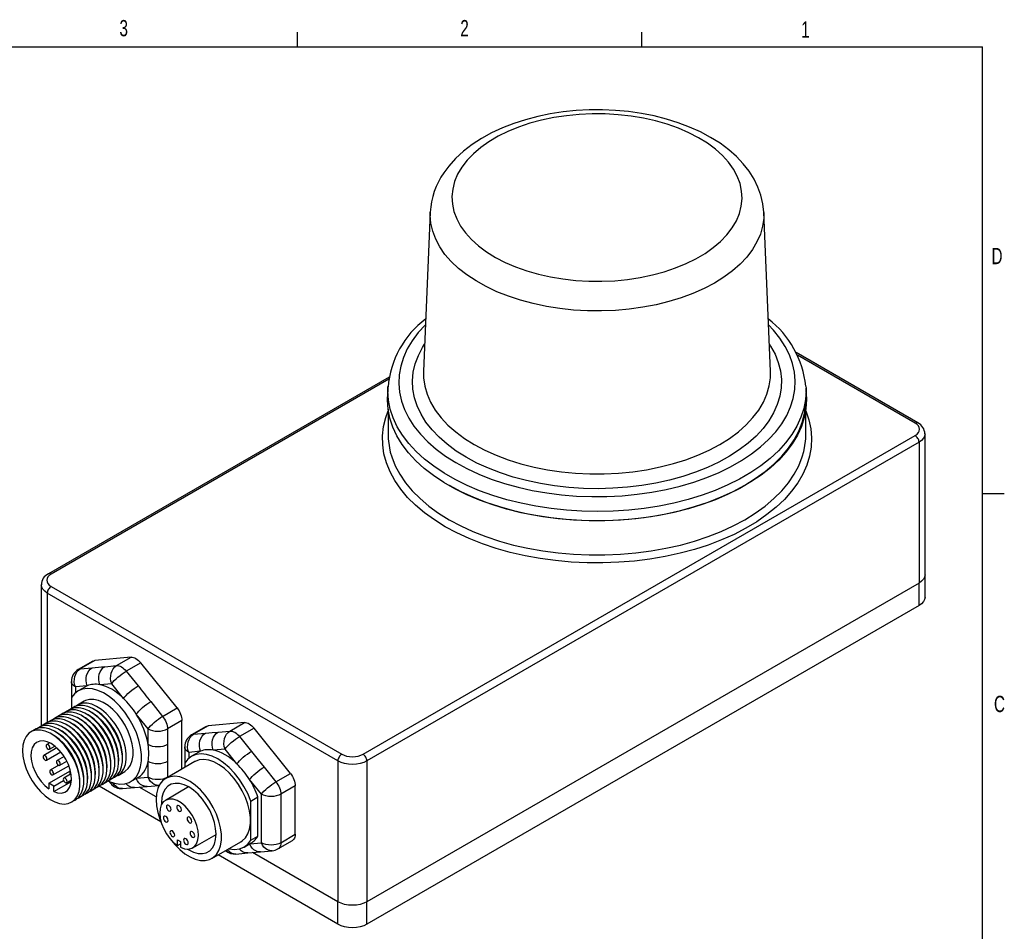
# Model space of a CAD drawing. Extents: x 13 to 419, y 4 to 274.
# Tile 4 of 4: x 275 to 419, y 141 to 274. Entities that reach past the tile are written whole.
import ezdxf

# ---------------------------------------------------------------- set-up
doc = ezdxf.new("R2010")
doc.units = 0
doc.layers.get('0').update_dxf_attribs({"linetype": 'CONTINUOUS'})

# ---------------------------------------------------------------- blocks, each defined once
blk = doc.blocks.new('NOTE1')
at = {"color": 7, "width": 0.7}
blk.add_text('D', height=2.38, dxfattribs=at).set_placement((0, 1))
blk = doc.blocks.new('NOTE2')
at = {"color": 7, "width": 0.7}
blk.add_text('C', height=2.38, dxfattribs=at).set_placement((0, 1))
blk = doc.blocks.new('NOTE35')
at = {"color": 7, "width": 0.7}
blk.add_text('3', height=2.38, dxfattribs=at).set_placement((0, 1))
blk = doc.blocks.new('NOTE36')
at = {"color": 7, "width": 0.7}
blk.add_text('2', height=2.38, dxfattribs=at).set_placement((0, 1))
blk = doc.blocks.new('NOTE37')
at = {"color": 7, "width": 0.7}
blk.add_text('1', height=2.38, dxfattribs=at).set_placement((0, 1))

msp = doc.modelspace()

# ---------------------------------------------------------------- linework, layer by layer
at = {"color": 7, "linetype": 'CONTINUOUS'}
for p, q in [((315.938, 270.309), (315.938, 272.463)), ((366.215, 270.309), (366.215, 272.463)), ((15.907, 270.309), (415.957, 270.309)), ((415.957, 9.959), (415.957, 270.309)), ((335.312, 246.149), (334.32, 222.954)), ((384.998, 222.954), (384.005, 246.149)), ((406.517, 215.402), (388.733, 225.668)), ((406.12, 215.362), (388.937, 225.282)), ((334.32, 222.954), (334.316, 222.833)), ((385.002, 222.839), (384.998, 222.954)), ((329.33, 222.086), (279.567, 193.358)), ((329.277, 221.787), (279.964, 193.319)), ((329.135, 220.525), (329.077, 219.185)), ((329.135, 220.525), (329.139, 220.609)), ((329.139, 220.609), (329.144, 220.711)), ((390.172, 220.737), (390.183, 220.525)), ((390.241, 219.185), (390.183, 220.525)), ((329.159, 217.389), (329.159, 213.707)), ((390.159, 213.707), (390.159, 217.389)), ((325.51, 167.026), (406.12, 213.561)), ((407.56, 193.232), (407.56, 213.814)), ((406.682, 212.589), (326.071, 166.054)), ((406.682, 212.589), (406.682, 192.007)), ((415.957, 205.112), (419.132, 205.112)), ((407.56, 189.965), (407.56, 193.232)), ((278.524, 191.77), (278.524, 171.189)), ((279.964, 191.518), (322.39, 167.026)), ((406.682, 192.007), (326.071, 145.472)), ((406.682, 192.007), (326.071, 145.472)), ((406.682, 188.741), (406.682, 192.007)), ((321.829, 166.054), (279.402, 190.546)), ((279.402, 190.546), (279.402, 171.658)), ((406.682, 188.741), (326.071, 142.206)), ((291.635, 181.186), (286.332, 180.712)), ((289.514, 179.962), (291.635, 181.186)), ((286.039, 180.622), (283.918, 179.397)), ((286.332, 180.712), (284.211, 179.487)), ((287.785, 179.807), (289.514, 179.962)), ((293.05, 180.37), (290.928, 179.145)), ((298.353, 173.773), (293.05, 180.37)), ((284.211, 179.487), (285.939, 179.642)), ((290.928, 179.145), (292.657, 176.995)), ((282.918, 177.665), (282.918, 173.671)), ((285.232, 177.003), (283.504, 176.849)), ((283.504, 176.849), (283.504, 175.961)), ((284.982, 176.877), (283.929, 176.268)), ((288.807, 177.323), (287.078, 177.168)), ((290.535, 175.173), (288.807, 177.323)), ((282.945, 175.281), (282.945, 173.682)), ((284.791, 174.774), (283.801, 174.203)), ((294.503, 174.698), (296.231, 172.548)), ((284.784, 172.44), (284.501, 172.603)), ((285.35, 172.766), (285.067, 172.93)), ((285.915, 173.093), (285.633, 173.256)), ((286.481, 173.419), (286.198, 173.583)), ((294.11, 170.726), (292.382, 172.876)), ((296.231, 172.548), (298.353, 173.773)), ((278.524, 171.189), (278.524, 171.142)), ((278.525, 171.143), (278.524, 171.189)), ((278.525, 171.143), (278.524, 171.189)), ((282.521, 171.133), (282.239, 171.297)), ((283.087, 171.46), (282.804, 171.623)), ((283.653, 171.787), (283.37, 171.95)), ((284.218, 172.113), (283.936, 172.276)), ((299.06, 171.95), (296.939, 170.726)), ((299.06, 164.879), (299.06, 171.95)), ((302.878, 171.16), (300.757, 169.936)), ((308.182, 171.634), (302.878, 171.16)), ((306.06, 170.41), (308.182, 171.634)), ((280.259, 169.827), (279.976, 169.99)), ((280.824, 170.154), (280.541, 170.317)), ((281.39, 170.48), (281.107, 170.644)), ((281.956, 170.807), (281.673, 170.97)), ((294.11, 168.421), (294.11, 170.726)), ((296.939, 170.726), (296.939, 168.421)), ((302.585, 171.07), (300.464, 169.845)), ((300.757, 169.936), (302.485, 170.09)), ((304.332, 170.255), (306.06, 170.41)), ((309.596, 170.818), (307.474, 169.593)), ((314.899, 164.221), (309.596, 170.818)), ((279.749, 168.691), (279.308, 168.436)), ((279.701, 167.754), (280.498, 168.214)), ((307.474, 169.593), (309.203, 167.443)), ((280.811, 167.94), (278.876, 166.823)), ((279.269, 166.141), (281.374, 167.356)), ((299.464, 168.113), (299.464, 165.094)), ((301.778, 167.451), (300.05, 167.297)), ((300.05, 167.297), (300.05, 166.409)), ((301.528, 167.325), (300.475, 166.716)), ((305.353, 167.771), (303.625, 167.616)), ((307.082, 165.621), (305.353, 167.771)), ((281.075, 165.407), (279.833, 164.69)), ((280.227, 164.008), (282.55, 165.35)), ((281.862, 166.697), (280.821, 166.096)), ((281.215, 165.414), (282.255, 166.015)), ((288.125, 165.02), (288.125, 165.347)), ((288.69, 165.347), (288.69, 165.673)), ((289.256, 165.673), (289.256, 166)), ((289.822, 166), (289.822, 166.326)), ((290.387, 166.326), (290.387, 166.653)), ((294.11, 163.654), (294.11, 165.959)), ((300.925, 165.937), (296.682, 163.488)), ((296.939, 165.959), (296.939, 163.654)), ((299.491, 165.729), (299.491, 165.109)), ((321.829, 166.054), (321.829, 145.472)), ((326.071, 166.054), (326.071, 145.472)), ((279.622, 162.781), (282.784, 164.606)), ((282.775, 164.108), (281.809, 163.55)), ((282.788, 164.589), (282.767, 164.577)), ((285.862, 163.714), (285.862, 164.041)), ((286.427, 164.041), (286.427, 164.367)), ((286.993, 164.367), (286.993, 164.694)), ((287.559, 164.694), (287.559, 165.02)), ((289.726, 163.94), (290.716, 164.512)), ((296.939, 163.654), (299.06, 164.879)), ((311.049, 165.146), (312.778, 162.996)), ((312.778, 162.996), (314.899, 164.221)), ((279.622, 162.781), (279.622, 161.964)), ((280.329, 162.373), (279.622, 162.781)), ((280.329, 162.373), (281.76, 163.199)), ((280.329, 161.556), (282.913, 163.048)), ((282.203, 162.868), (282.931, 163.288)), ((284.165, 162.734), (284.165, 163.061)), ((284.73, 163.061), (284.73, 163.387)), ((285.296, 163.387), (285.296, 163.714)), ((288.402, 163.067), (288.662, 162.743)), ((291.578, 163.018), (292.632, 163.626)), ((292.418, 163.503), (294.11, 163.654)), ((293.974, 162.324), (295.703, 162.478)), ((310.656, 161.174), (308.928, 163.324)), ((280.329, 161.556), (280.329, 162.373)), ((295.981, 157.127), (286.951, 162.34)), ((290.399, 162.004), (292.128, 162.159)), ((295.296, 160.789), (292.815, 162.221)), ((295.296, 160.789), (292.815, 162.221)), ((300.038, 162.25), (296.643, 160.29)), ((310.656, 154.102), (310.656, 161.174)), ((315.606, 162.398), (313.485, 161.174)), ((313.485, 161.174), (313.485, 154.102)), ((315.606, 155.327), (315.606, 162.398)), ((296.076, 159.94), (296.082, 159.69)), ((309.108, 160.177), (310.161, 160.785)), ((309.108, 154.454), (309.108, 160.177)), ((310.161, 155.062), (310.161, 160.785)), ((300.643, 153.361), (304.038, 155.321)), ((313.485, 154.102), (315.606, 155.327)), ((298.431, 154.508), (298.855, 154.263)), ((298.431, 153.691), (298.431, 154.508)), ((298.431, 153.691), (298.855, 153.936)), ((298.855, 154.263), (298.855, 153.446)), ((303.432, 151.796), (307.674, 154.245)), ((308.124, 153.466), (309.178, 154.074)), ((308.964, 153.951), (310.656, 154.102)), ((309.108, 154.454), (310.161, 155.062)), ((313.071, 153.186), (315.192, 154.411)), ((306.946, 152.452), (308.674, 152.607)), ((321.829, 145.472), (309.361, 152.669)), ((321.829, 145.472), (309.361, 152.669)), ((310.52, 152.772), (312.249, 152.926)), ((321.829, 142.206), (304.324, 152.311)), ((321.829, 142.206), (321.829, 145.472)), ((326.071, 142.206), (326.071, 145.472))]:
    msp.add_line(p, q, dxfattribs=at)
at = {"color": 7, "linetype": 'CONTINUOUS', "flags": 128}
for points in [[(384.004, 246.141), (384.005, 246.164), (383.874, 247.407), (383.594, 248.631), (383.168, 249.829), (382.597, 250.999), (381.882, 252.135), (381.025, 253.234), (380.026, 254.286), (378.892, 255.286), (377.63, 256.223), (376.25, 257.091), (374.764, 257.884), (373.183, 258.595), (371.521, 259.222), (369.788, 259.762), (367.995, 260.213), (366.154, 260.574), (364.275, 260.844), (362.369, 261.021), (360.448, 261.106), (358.523, 261.097), (356.604, 260.996), (354.703, 260.802), (352.831, 260.516), (350.999, 260.139), (349.217, 259.672), (347.495, 259.116), (345.844, 258.473), (344.273, 257.744), (342.794, 256.93), (341.417, 256.035), (340.153, 255.061), (339.016, 254.014), (338.016, 252.902), (337.289, 251.923)], [(339.921, 252.74), (339.312, 251.701), (338.866, 250.634), (338.588, 249.549), (338.48, 248.453), (338.542, 247.357), (338.774, 246.268), (339.174, 245.195), (339.739, 244.148), (340.464, 243.134), (341.345, 242.161), (342.372, 241.238), (343.539, 240.372), (344.835, 239.57), (346.251, 238.838), (347.775, 238.182), (349.394, 237.608), (351.096, 237.12), (352.867, 236.722), (354.693, 236.417), (356.559, 236.208), (358.449, 236.096), (360.35, 236.083), (362.245, 236.167), (364.119, 236.35), (365.957, 236.629), (367.744, 237.002), (369.467, 237.466), (371.11, 238.017), (372.661, 238.651), (374.108, 239.363), (375.438, 240.146), (376.641, 240.996), (377.707, 241.904), (378.628, 242.864), (379.397, 243.867), (380.006, 244.906), (380.452, 245.973), (380.73, 247.058), (380.838, 248.154), (380.776, 249.25), (380.544, 250.339), (380.144, 251.412), (379.579, 252.459), (378.853, 253.473), (377.973, 254.446), (376.946, 255.369), (375.779, 256.235), (374.483, 257.037), (373.067, 257.769), (371.543, 258.425), (369.924, 258.999), (368.222, 259.487), (366.451, 259.885), (364.625, 260.19), (362.759, 260.399), (360.869, 260.511), (358.968, 260.524), (357.073, 260.439), (355.199, 260.257), (353.361, 259.978), (351.574, 259.605), (349.851, 259.141), (348.208, 258.59), (346.657, 257.956), (345.21, 257.244), (343.88, 256.461), (342.677, 255.611), (341.611, 254.703), (340.69, 253.743), (339.921, 252.74)], [(382.353, 240.7), (381.534, 239.622), (380.562, 238.587), (379.443, 237.603), (378.185, 236.676), (376.797, 235.813), (375.289, 235.02), (373.672, 234.303), (371.956, 233.666), (370.154, 233.115), (368.278, 232.652), (366.342, 232.282), (364.359, 232.006), (362.343, 231.828), (360.308, 231.747), (358.268, 231.765), (356.239, 231.882), (354.233, 232.096), (352.265, 232.406), (350.349, 232.81), (348.499, 233.305), (346.727, 233.888), (345.045, 234.555), (343.466, 235.3), (342.001, 236.119), (340.659, 237.006), (339.451, 237.955), (338.385, 238.958), (337.467, 240.01), (336.706, 241.102), (336.105, 242.228), (335.67, 243.378), (335.402, 244.545), (335.305, 245.721), (335.313, 246.162)], [(384.006, 246.143), (383.997, 245.293), (383.838, 244.119), (383.509, 242.957), (383.013, 241.815), (382.353, 240.7)], [(334.609, 229.716), (334.604, 229.71), (333.568, 228.579), (332.685, 227.404), (331.96, 226.194), (331.397, 224.956), (331.001, 223.697), (330.773, 222.423), (330.714, 221.144), (330.825, 219.865), (331.106, 218.595), (331.553, 217.342), (332.166, 216.111), (332.94, 214.912), (333.871, 213.75), (334.954, 212.633), (336.181, 211.566), (337.546, 210.557), (339.041, 209.612), (340.657, 208.735), (342.384, 207.932), (344.213, 207.208), (346.132, 206.567), (348.131, 206.013), (350.197, 205.548), (352.319, 205.177), (354.484, 204.9), (356.68, 204.719), (358.892, 204.636), (361.11, 204.652), (363.319, 204.765), (365.506, 204.975), (367.659, 205.281), (369.765, 205.682), (371.812, 206.175), (373.787, 206.756), (375.68, 207.423), (377.478, 208.172), (379.172, 208.998), (380.752, 209.897), (382.207, 210.862), (383.531, 211.89), (384.714, 212.972), (385.75, 214.104), (386.633, 215.278), (386.633, 215.278)], [(386.633, 215.278), (387.358, 216.488), (387.921, 217.726), (388.317, 218.986), (388.545, 220.259), (388.604, 221.539), (388.493, 222.817), (388.212, 224.087), (387.765, 225.341), (387.152, 226.571), (386.378, 227.771), (385.447, 228.933), (384.708, 229.716)], [(384.757, 215.7), (383.901, 214.567), (382.892, 213.476), (381.736, 212.436), (380.441, 211.451), (379.014, 210.529), (377.465, 209.676), (375.803, 208.896), (374.039, 208.195), (372.184, 207.577), (370.25, 207.046), (368.249, 206.605), (366.194, 206.258), (364.098, 206.006), (361.973, 205.851), (359.834, 205.793), (357.693, 205.835), (355.566, 205.974), (353.464, 206.21), (351.401, 206.542), (349.39, 206.968), (347.444, 207.484), (345.576, 208.088), (343.796, 208.776), (342.117, 209.543), (340.549, 210.385), (339.101, 211.296), (337.784, 212.271), (336.605, 213.303), (335.571, 214.386), (334.69, 215.512), (333.967, 216.676), (333.406, 217.869), (333.011, 219.084), (332.785, 220.314), (332.728, 221.549), (332.842, 222.784), (333.125, 224.009), (333.577, 225.218), (334.193, 226.402), (334.488, 226.872)], [(384.83, 226.872), (385.009, 226.592), (385.652, 225.413), (386.13, 224.208), (386.441, 222.985), (386.583, 221.751), (386.554, 220.515), (386.355, 219.284), (385.988, 218.066), (385.454, 216.869), (384.757, 215.7)], [(383.278, 217.283), (383.957, 218.428), (384.47, 219.6), (384.813, 220.793), (384.985, 221.998), (385.002, 222.839)], [(334.316, 222.833), (334.335, 221.977), (334.509, 220.772), (334.856, 219.579), (335.372, 218.407), (336.053, 217.263), (336.896, 216.156), (337.895, 215.093), (339.042, 214.081), (340.33, 213.127), (341.749, 212.238), (343.292, 211.42), (344.946, 210.678), (346.7, 210.017), (348.544, 209.442), (350.463, 208.957), (352.445, 208.565), (354.476, 208.269), (356.542, 208.071), (358.63, 207.972), (360.725, 207.973), (362.813, 208.074), (364.879, 208.274), (366.909, 208.571), (368.89, 208.965), (370.808, 209.452), (372.649, 210.028), (374.402, 210.69), (376.055, 211.434), (377.595, 212.253), (379.013, 213.144), (380.298, 214.099), (381.443, 215.112), (382.438, 216.176), (383.278, 217.283)], [(390.183, 220.525), (390.192, 220.138), (390.113, 218.821), (389.864, 217.51), (389.445, 216.214), (388.86, 214.94), (388.112, 213.695), (387.204, 212.485), (386.143, 211.318), (384.933, 210.2), (383.582, 209.138), (382.098, 208.136), (380.487, 207.201), (378.761, 206.339), (376.927, 205.553), (374.997, 204.849), (372.981, 204.23), (370.891, 203.7), (368.738, 203.261), (366.534, 202.916), (364.291, 202.668), (362.023, 202.517), (359.742, 202.464), (357.46, 202.509), (355.19, 202.653), (352.945, 202.895), (350.738, 203.233), (348.581, 203.665), (346.485, 204.189), (344.464, 204.801), (342.527, 205.5), (340.686, 206.28), (338.952, 207.137), (337.333, 208.066), (335.838, 209.063), (334.478, 210.121), (333.258, 211.236), (332.185, 212.399), (331.266, 213.606), (330.506, 214.849), (329.909, 216.122), (329.479, 217.416), (329.217, 218.725), (329.126, 220.043), (329.135, 220.525)], [(388.165, 212.341), (387.256, 211.13), (386.193, 209.96), (384.981, 208.84), (383.627, 207.775), (382.14, 206.772), (380.527, 205.836), (378.797, 204.972), (376.96, 204.185), (375.026, 203.479), (373.006, 202.859), (370.912, 202.327), (368.755, 201.888), (366.547, 201.542), (364.3, 201.293), (362.028, 201.142), (359.742, 201.089), (357.455, 201.135), (355.181, 201.279), (352.933, 201.521), (350.721, 201.86), (348.56, 202.292), (346.461, 202.817), (344.435, 203.431), (342.495, 204.131), (340.651, 204.912), (338.913, 205.771), (337.291, 206.702), (335.794, 207.701), (334.43, 208.761), (333.208, 209.878), (332.134, 211.043), (331.213, 212.253), (330.452, 213.498), (329.854, 214.773), (329.422, 216.07), (329.16, 217.381), (329.068, 218.701), (329.077, 219.185)], [(338.092, 206.299), (339.764, 205.403), (341.547, 204.582), (343.432, 203.84), (345.407, 203.182), (347.462, 202.611), (349.585, 202.13), (351.765, 201.741), (353.989, 201.448), (356.244, 201.252), (358.519, 201.154), (360.799, 201.154), (363.074, 201.252), (365.329, 201.448), (367.553, 201.741), (369.732, 202.13), (371.856, 202.611), (373.911, 203.182), (375.886, 203.84), (377.77, 204.582), (379.554, 205.403), (381.226, 206.299), (382.777, 207.264), (384.199, 208.293), (385.484, 209.381), (386.624, 210.521), (387.614, 211.708), (388.447, 212.933), (389.12, 214.192), (389.627, 215.475), (389.967, 216.777), (390.138, 218.09), (390.159, 218.749)], [(390.241, 219.185), (390.25, 218.797), (390.17, 217.477), (389.92, 216.164), (389.501, 214.866), (388.915, 213.589), (388.165, 212.341)], [(337.508, 200.246), (335.933, 201.225), (334.487, 202.269), (333.179, 203.371), (332.015, 204.527), (331.003, 205.729), (330.146, 206.97), (329.451, 208.245), (328.921, 209.546), (328.559, 210.866), (328.367, 212.198), (328.346, 213.534), (328.495, 214.868), (328.815, 216.191), (329.159, 217.157)], [(390.159, 217.157), (390.599, 215.862), (390.876, 214.535), (390.983, 213.2), (390.919, 211.864), (390.684, 210.535), (390.28, 209.219), (389.708, 207.924), (388.972, 206.656), (388.077, 205.424), (387.026, 204.233), (385.825, 203.091), (384.482, 202.002), (383.003, 200.974), (381.396, 200.012), (379.671, 199.12), (377.837, 198.305), (375.903, 197.57), (373.88, 196.92), (371.78, 196.358), (369.614, 195.887), (367.393, 195.509), (365.13, 195.227), (362.837, 195.042), (360.527, 194.956), (358.212, 194.968), (355.905, 195.079), (353.619, 195.289), (351.365, 195.594), (349.157, 195.996), (347.006, 196.49), (344.924, 197.075), (342.923, 197.746), (341.013, 198.502), (339.205, 199.336), (337.508, 200.246)], [(406.517, 215.402), (406.432, 215.433), (406.335, 215.437), (406.23, 215.413), (406.12, 215.362)], [(406.12, 213.561), (406.395, 213.754), (406.599, 213.974), (406.724, 214.213), (406.766, 214.462), (406.724, 214.71), (406.599, 214.949), (406.395, 215.169), (406.12, 215.362)], [(329.159, 213.707), (329.18, 213.049), (329.351, 211.736), (329.484, 211.142)], [(389.852, 211.217), (389.967, 211.736), (390.138, 213.049), (390.159, 213.707)], [(406.682, 212.589), (406.671, 212.722), (406.639, 212.862), (406.587, 213.004), (406.517, 213.142), (406.432, 213.272), (406.335, 213.388), (406.23, 213.485), (406.12, 213.561)], [(407.56, 213.82), (407.56, 213.814), (407.503, 213.476), (407.332, 213.151), (407.055, 212.851), (406.682, 212.589)], [(329.484, 211.142), (329.691, 210.434), (330.198, 209.15), (330.871, 207.892), (331.704, 206.666), (332.693, 205.48), (333.834, 204.339), (335.119, 203.251), (336.541, 202.222), (338.092, 201.257)], [(338.092, 201.257), (339.764, 200.361), (341.547, 199.54), (343.432, 198.799), (345.407, 198.14), (347.462, 197.569), (349.585, 197.088), (351.765, 196.7), (353.989, 196.407), (356.244, 196.21), (358.519, 196.112), (360.799, 196.112), (363.074, 196.21), (365.329, 196.407), (367.553, 196.7), (369.732, 197.088), (371.856, 197.569), (373.911, 198.14), (375.886, 198.799), (377.77, 199.54), (379.554, 200.361), (381.226, 201.257), (382.777, 202.222), (384.199, 203.251), (385.484, 204.339), (386.624, 205.48), (387.614, 206.666), (388.447, 207.892), (389.12, 209.15), (389.627, 210.434), (389.852, 211.217)], [(279.964, 193.319), (279.689, 193.126), (279.485, 192.906), (279.36, 192.667), (279.317, 192.419), (279.36, 192.17), (279.485, 191.931), (279.689, 191.711), (279.964, 191.518)], [(279.964, 193.319), (279.854, 193.37), (279.749, 193.394), (279.652, 193.39), (279.567, 193.359), (279.567, 193.358)], [(407.56, 193.232), (407.503, 192.894), (407.332, 192.569), (407.055, 192.269), (406.682, 192.007)], [(407.56, 193.232), (407.503, 192.894), (407.332, 192.569), (407.055, 192.269), (406.682, 192.007)], [(279.402, 190.546), (279.029, 190.808), (278.752, 191.108), (278.581, 191.433), (278.524, 191.764)], [(279.964, 191.518), (279.854, 191.442), (279.749, 191.345), (279.652, 191.229), (279.567, 191.099), (279.497, 190.961), (279.445, 190.819), (279.413, 190.679), (279.402, 190.546)], [(407.56, 189.965), (407.503, 189.628), (407.332, 189.303), (407.055, 189.003), (406.682, 188.741)], [(291.635, 181.186), (291.801, 181.185), (291.976, 181.153), (292.158, 181.089), (292.342, 180.997), (292.527, 180.876), (292.708, 180.73), (292.884, 180.56), (293.05, 180.37)], [(286.039, 180.622), (286.178, 180.682), (286.332, 180.712)], [(287.078, 177.168), (286.968, 177.539), (286.915, 177.928), (286.924, 178.318), (286.993, 178.696), (287.119, 179.046), (287.298, 179.356), (287.523, 179.613), (287.785, 179.807)], [(288.807, 177.323), (288.696, 177.694), (288.644, 178.082), (288.652, 178.473), (288.721, 178.851), (288.847, 179.201), (289.027, 179.511), (289.252, 179.767), (289.514, 179.962)], [(289.514, 179.962), (289.68, 179.96), (289.855, 179.928), (290.036, 179.865), (290.221, 179.772), (290.406, 179.652), (290.587, 179.505), (290.762, 179.336), (290.928, 179.145)], [(283.504, 176.849), (283.393, 177.22), (283.341, 177.608), (283.349, 177.999), (283.418, 178.376), (283.544, 178.727), (283.723, 179.036), (283.948, 179.293), (284.211, 179.487)], [(283.918, 179.397), (284.057, 179.458), (284.211, 179.487)], [(285.232, 177.003), (285.121, 177.374), (285.069, 177.763), (285.078, 178.153), (285.146, 178.531), (285.273, 178.881), (285.452, 179.191), (285.677, 179.448), (285.939, 179.642)], [(288.807, 177.323), (288.972, 177.535), (289.185, 177.77), (289.438, 178.019), (289.721, 178.273), (290.023, 178.522), (290.333, 178.756), (290.639, 178.967), (290.928, 179.145)], [(283.504, 176.849), (283.255, 177.024), (283.07, 177.223), (282.956, 177.44), (282.918, 177.665)], [(285.232, 177.003), (285.047, 176.913), (284.982, 176.877)], [(287.078, 177.168), (286.826, 177.207), (286.579, 177.23), (286.338, 177.235), (286.102, 177.222), (285.873, 177.193), (285.652, 177.147), (285.438, 177.083), (285.232, 177.003)], [(290.535, 175.173), (290.113, 175.559), (289.683, 175.91), (289.246, 176.224), (288.807, 176.498), (288.368, 176.731), (287.931, 176.921), (287.5, 177.067), (287.078, 177.168)], [(290.535, 175.173), (290.701, 175.384), (290.914, 175.62), (291.167, 175.869), (291.45, 176.123), (291.752, 176.372), (292.062, 176.606), (292.367, 176.816), (292.657, 176.995)], [(288.258, 163.133), (288.421, 163.059), (289.228, 162.782), (290, 162.664), (290.721, 162.707), (291.373, 162.911), (291.941, 163.271), (292.412, 163.779), (292.775, 164.422), (293.022, 165.187), (293.147, 166.054), (293.147, 167.005), (293.022, 168.016), (292.775, 169.066), (292.412, 170.128), (291.941, 171.18), (291.373, 172.196), (290.721, 173.153), (290, 174.028), (289.228, 174.802), (288.421, 175.457), (287.598, 175.976), (286.78, 176.35), (285.984, 176.568), (285.228, 176.625), (284.532, 176.521), (283.91, 176.257), (283.377, 175.841), (282.945, 175.281), (282.945, 175.281)], [(288.864, 163.474), (289.222, 163.651), (289.669, 164.032), (290.015, 164.548), (290.252, 165.185), (290.372, 165.925), (290.372, 166.745), (290.252, 167.624), (290.015, 168.534), (289.669, 169.45), (289.222, 170.347), (288.689, 171.197), (288.084, 171.976), (287.424, 172.663), (286.73, 173.237), (286.02, 173.681), (285.315, 173.984), (284.636, 174.136), (284.001, 174.133), (283.43, 173.975), (282.966, 173.69)], [(289.429, 163.8), (289.788, 163.978), (290.234, 164.359), (290.581, 164.875), (290.818, 165.512), (290.938, 166.251), (290.938, 167.072), (290.818, 167.95), (290.581, 168.86), (290.234, 169.777), (289.788, 170.673), (289.255, 171.523), (288.65, 172.303), (287.99, 172.989), (287.295, 173.563), (286.586, 174.008), (285.881, 174.311), (285.201, 174.463), (284.567, 174.459), (283.995, 174.301), (283.504, 173.993), (283.504, 173.993)], [(290.716, 164.512), (290.778, 164.549), (291.224, 164.93), (291.571, 165.446), (291.808, 166.083), (291.928, 166.823), (291.928, 167.644), (291.808, 168.522), (291.571, 169.432), (291.224, 170.348), (290.778, 171.245), (290.245, 172.095), (289.639, 172.874), (288.98, 173.561), (288.285, 174.135), (287.575, 174.579), (286.871, 174.882), (286.191, 175.034), (285.557, 175.031), (284.985, 174.873), (284.791, 174.774)], [(292.382, 172.876), (292.176, 173.193), (291.962, 173.504), (291.74, 173.806), (291.512, 174.1), (291.276, 174.384), (291.034, 174.658), (290.787, 174.921), (290.535, 175.173)], [(292.382, 172.876), (292.547, 173.088), (292.76, 173.323), (293.013, 173.572), (293.296, 173.826), (293.598, 174.075), (293.908, 174.309), (294.213, 174.52), (294.503, 174.698)], [(286.601, 162.168), (286.96, 162.345), (287.406, 162.726), (287.753, 163.242), (287.989, 163.879), (288.109, 164.619), (288.109, 165.439), (287.989, 166.317), (287.753, 167.228), (287.406, 168.144), (286.96, 169.04), (286.426, 169.89), (285.821, 170.67), (285.162, 171.357), (284.467, 171.93), (283.757, 172.375), (283.052, 172.678), (282.373, 172.83), (281.738, 172.827), (281.167, 172.668), (280.703, 172.383)], [(287.166, 162.494), (287.525, 162.672), (287.972, 163.052), (288.318, 163.569), (288.555, 164.206), (288.675, 164.945), (288.675, 165.766), (288.555, 166.644), (288.318, 167.554), (287.972, 168.471), (287.525, 169.367), (286.992, 170.217), (286.387, 170.996), (285.727, 171.683), (285.033, 172.257), (284.323, 172.702), (283.618, 173.004), (282.938, 173.156), (282.304, 173.153), (281.733, 172.995), (281.269, 172.71)], [(287.732, 162.821), (288.091, 162.998), (288.537, 163.379), (288.884, 163.895), (289.121, 164.532), (289.241, 165.272), (289.241, 166.092), (289.121, 166.97), (288.884, 167.881), (288.537, 168.797), (288.091, 169.693), (287.558, 170.543), (286.952, 171.323), (286.293, 172.01), (285.598, 172.584), (284.888, 173.028), (284.184, 173.331), (283.504, 173.483), (282.87, 173.48), (282.298, 173.322), (281.835, 173.037)], [(288.328, 163.159), (288.657, 163.325), (289.103, 163.705), (289.45, 164.222), (289.686, 164.859), (289.806, 165.598), (289.806, 166.419), (289.686, 167.297), (289.45, 168.207), (289.103, 169.124), (288.657, 170.02), (288.123, 170.87), (287.518, 171.65), (286.859, 172.336), (286.164, 172.91), (285.454, 173.355), (284.749, 173.657), (284.07, 173.809), (283.435, 173.806), (282.864, 173.648), (282.4, 173.363)], [(289.256, 166), (289.24, 166.413), (289.115, 167.281), (288.869, 168.181), (288.51, 169.082), (288.049, 169.957), (287.501, 170.778), (286.885, 171.517), (286.218, 172.152), (285.524, 172.661), (285.35, 172.766)], [(289.822, 166.326), (289.806, 166.74), (289.681, 167.608), (289.435, 168.507), (289.075, 169.409), (288.615, 170.284), (288.067, 171.104), (287.45, 171.844), (286.784, 172.478), (286.09, 172.987), (285.915, 173.093)], [(290.387, 166.653), (290.372, 167.066), (290.246, 167.934), (290, 168.834), (289.641, 169.735), (289.18, 170.611), (288.633, 171.431), (288.016, 172.17), (287.35, 172.805), (286.656, 173.314), (286.481, 173.419)], [(294.11, 168.421), (294.006, 168.974), (293.868, 169.536), (293.696, 170.103), (293.492, 170.67), (293.256, 171.235), (292.992, 171.793), (292.7, 172.341), (292.382, 172.876)], [(294.11, 170.726), (294.275, 170.937), (294.488, 171.173), (294.741, 171.422), (295.024, 171.676), (295.327, 171.925), (295.636, 172.159), (295.942, 172.369), (296.231, 172.548)], [(296.231, 172.548), (296.385, 172.341), (296.524, 172.119), (296.646, 171.888), (296.749, 171.651), (296.831, 171.413), (296.89, 171.176), (296.927, 170.946), (296.939, 170.726)], [(298.353, 173.773), (298.507, 173.565), (298.646, 173.344), (298.768, 173.113), (298.87, 172.876), (298.952, 172.637), (299.012, 172.401), (299.048, 172.17), (299.06, 171.95)], [(283.772, 160.535), (284.131, 160.712), (284.578, 161.093), (284.924, 161.609), (285.161, 162.246), (285.281, 162.986), (285.281, 163.806), (285.161, 164.684), (284.924, 165.595), (284.578, 166.511), (284.131, 167.407), (283.598, 168.258), (282.993, 169.037), (282.333, 169.724), (281.639, 170.298), (280.929, 170.742), (280.224, 171.045), (279.544, 171.197), (278.91, 171.194), (278.339, 171.036), (277.875, 170.751)], [(284.338, 160.861), (284.697, 161.039), (285.143, 161.42), (285.49, 161.936), (285.727, 162.573), (285.847, 163.312), (285.847, 164.133), (285.727, 165.011), (285.49, 165.921), (285.143, 166.838), (284.697, 167.734), (284.163, 168.584), (283.558, 169.364), (282.899, 170.05), (282.204, 170.624), (281.494, 171.069), (280.79, 171.372), (280.11, 171.523), (279.476, 171.52), (278.904, 171.362), (278.441, 171.077)], [(284.904, 161.188), (285.263, 161.365), (285.709, 161.746), (286.056, 162.262), (286.292, 162.899), (286.412, 163.639), (286.412, 164.46), (286.292, 165.338), (286.056, 166.248), (285.709, 167.164), (285.263, 168.061), (284.729, 168.911), (284.124, 169.69), (283.465, 170.377), (282.77, 170.951), (282.06, 171.395), (281.355, 171.698), (280.676, 171.85), (280.041, 171.847), (279.47, 171.689), (279.006, 171.404)], [(285.469, 161.514), (285.828, 161.692), (286.275, 162.073), (286.621, 162.589), (286.858, 163.226), (286.978, 163.965), (286.978, 164.786), (286.858, 165.664), (286.621, 166.575), (286.275, 167.491), (285.828, 168.387), (285.295, 169.237), (284.69, 170.017), (284.03, 170.703), (283.336, 171.277), (282.626, 171.722), (281.921, 172.025), (281.241, 172.177), (280.607, 172.173), (280.036, 172.015), (279.572, 171.73)], [(286.035, 161.841), (286.394, 162.019), (286.84, 162.399), (287.187, 162.916), (287.424, 163.553), (287.544, 164.292), (287.544, 165.113), (287.424, 165.991), (287.187, 166.901), (286.84, 167.818), (286.394, 168.714), (285.861, 169.564), (285.255, 170.343), (284.596, 171.03), (283.901, 171.604), (283.191, 172.049), (282.487, 172.351), (281.807, 172.503), (281.173, 172.5), (280.601, 172.342), (280.138, 172.057)], [(286.427, 164.367), (286.412, 164.781), (286.287, 165.649), (286.041, 166.548), (285.681, 167.45), (285.221, 168.325), (284.673, 169.145), (284.056, 169.884), (283.39, 170.519), (282.696, 171.028), (282.521, 171.133)], [(286.993, 164.694), (286.977, 165.107), (286.852, 165.975), (286.606, 166.874), (286.247, 167.776), (285.786, 168.651), (285.239, 169.472), (284.622, 170.211), (283.956, 170.845), (283.262, 171.355), (283.087, 171.46)], [(287.559, 165.02), (287.543, 165.434), (287.418, 166.302), (287.172, 167.201), (286.813, 168.103), (286.352, 168.978), (285.804, 169.798), (285.188, 170.537), (284.521, 171.172), (283.827, 171.681), (283.653, 171.787)], [(288.125, 165.347), (288.109, 165.76), (287.984, 166.628), (287.738, 167.528), (287.378, 168.429), (286.918, 169.304), (286.37, 170.125), (285.753, 170.864), (285.087, 171.499), (284.393, 172.008), (284.218, 172.113)], [(288.69, 165.673), (288.674, 166.087), (288.549, 166.955), (288.303, 167.854), (287.944, 168.756), (287.483, 169.631), (286.936, 170.451), (286.319, 171.191), (285.653, 171.825), (284.959, 172.334), (284.784, 172.44)], [(302.585, 171.07), (302.724, 171.13), (302.878, 171.16)], [(308.182, 171.634), (308.348, 171.633), (308.523, 171.601), (308.704, 171.537), (308.889, 171.445), (309.073, 171.324), (309.255, 171.178), (309.43, 171.008), (309.596, 170.818)], [(275.786, 167.571), (275.846, 166.719), (276.025, 165.822), (276.318, 164.905), (276.715, 163.995), (277.207, 163.119), (277.778, 162.301), (278.413, 161.566), (279.092, 160.933), (279.797, 160.422), (280.507, 160.047), (281.202, 159.819), (281.861, 159.744), (282.466, 159.825), (283, 160.059), (283.446, 160.44), (283.793, 160.956), (284.03, 161.593), (284.15, 162.333), (284.15, 163.153), (284.03, 164.031), (283.793, 164.942), (283.446, 165.858), (283, 166.754), (282.466, 167.604), (281.861, 168.384), (281.202, 169.071), (280.507, 169.644), (279.797, 170.089), (279.092, 170.392), (278.413, 170.544), (277.778, 170.541), (277.207, 170.383), (276.715, 170.074), (276.318, 169.624), (276.025, 169.045), (275.846, 168.354), (275.786, 167.571)], [(283.207, 160.208), (283.566, 160.386), (284.012, 160.766), (284.358, 161.283), (284.595, 161.92), (284.715, 162.659), (284.715, 163.48), (284.595, 164.358), (284.358, 165.268), (284.012, 166.185), (283.566, 167.081), (283.032, 167.931), (282.427, 168.711), (281.768, 169.397), (281.073, 169.971), (280.363, 170.416), (279.658, 170.718), (278.979, 170.87), (278.344, 170.867), (277.773, 170.709), (277.309, 170.424)], [(284.165, 163.061), (284.149, 163.474), (284.024, 164.342), (283.778, 165.242), (283.419, 166.143), (282.958, 167.018), (282.41, 167.839), (281.793, 168.578), (281.127, 169.213), (280.433, 169.722), (280.259, 169.827)], [(284.73, 163.387), (284.715, 163.801), (284.59, 164.669), (284.344, 165.568), (283.984, 166.47), (283.523, 167.345), (282.976, 168.165), (282.359, 168.905), (281.693, 169.539), (280.999, 170.048), (280.824, 170.154)], [(285.296, 163.714), (285.28, 164.127), (285.155, 164.995), (284.909, 165.895), (284.55, 166.796), (284.089, 167.672), (283.542, 168.492), (282.925, 169.231), (282.259, 169.866), (281.565, 170.375), (281.39, 170.48)], [(285.862, 164.041), (285.846, 164.454), (285.721, 165.322), (285.475, 166.221), (285.116, 167.123), (284.655, 167.998), (284.107, 168.818), (283.49, 169.558), (282.824, 170.192), (282.13, 170.701), (281.956, 170.807)], [(294.11, 170.726), (294.413, 170.582), (294.759, 170.475), (295.134, 170.41), (295.524, 170.387), (295.915, 170.41), (296.29, 170.475), (296.636, 170.582), (296.939, 170.726)], [(300.05, 167.297), (299.939, 167.668), (299.887, 168.056), (299.895, 168.447), (299.964, 168.824), (300.09, 169.175), (300.27, 169.484), (300.495, 169.741), (300.757, 169.936)], [(300.464, 169.845), (300.603, 169.906), (300.757, 169.936)], [(301.778, 167.451), (301.668, 167.822), (301.615, 168.211), (301.624, 168.601), (301.693, 168.979), (301.819, 169.329), (301.998, 169.639), (302.223, 169.896), (302.485, 170.09)], [(302.485, 170.09), (303.491, 170.178), (304.332, 170.255)], [(303.625, 167.616), (303.514, 167.987), (303.462, 168.376), (303.47, 168.766), (303.539, 169.144), (303.665, 169.494), (303.844, 169.804), (304.069, 170.061), (304.332, 170.255)], [(305.353, 167.771), (305.242, 168.142), (305.19, 168.53), (305.199, 168.921), (305.267, 169.299), (305.394, 169.649), (305.573, 169.959), (305.798, 170.215), (306.06, 170.41)], [(306.06, 170.41), (306.226, 170.408), (306.401, 170.376), (306.583, 170.313), (306.767, 170.22), (306.952, 170.1), (307.133, 169.953), (307.309, 169.784), (307.474, 169.593)], [(280.329, 161.556), (280.909, 161.371), (281.452, 161.339), (281.936, 161.461), (282.339, 161.733), (282.648, 162.143), (282.848, 162.675), (282.932, 163.306), (282.896, 164.013), (282.742, 164.766), (282.477, 165.534), (282.11, 166.287), (281.657, 166.994), (281.135, 167.627), (280.567, 168.159), (279.975, 168.57), (279.383, 168.843), (278.815, 168.966), (278.294, 168.936), (277.84, 168.752), (277.473, 168.422), (277.208, 167.961), (277.054, 167.386), (277.018, 166.72), (277.102, 165.991), (277.302, 165.229), (277.611, 164.463), (278.015, 163.725), (278.498, 163.045), (279.041, 162.45), (279.622, 161.964)], [(279.226, 168.256), (279.247, 168.121), (279.308, 167.981), (279.398, 167.86), (279.505, 167.774), (279.611, 167.737), (279.702, 167.754), (279.762, 167.824), (279.783, 167.934), (279.762, 168.07), (279.702, 168.209), (279.611, 168.331), (279.505, 168.417), (279.398, 168.454), (279.308, 168.436), (279.247, 168.367), (279.226, 168.256)], [(294.11, 165.959), (294.156, 166.237), (294.19, 166.525), (294.21, 166.823), (294.216, 167.129), (294.21, 167.442), (294.19, 167.762), (294.156, 168.089), (294.11, 168.421)], [(296.939, 168.421), (296.636, 168.277), (296.29, 168.17), (295.915, 168.105), (295.524, 168.083), (295.134, 168.105), (294.759, 168.17), (294.413, 168.277), (294.11, 168.421)], [(296.939, 168.421), (296.935, 167.072), (296.939, 165.959)], [(305.353, 167.771), (305.518, 167.983), (305.731, 168.218), (305.984, 168.467), (306.267, 168.721), (306.57, 168.97), (306.879, 169.204), (307.185, 169.415), (307.474, 169.593)], [(278.794, 166.643), (278.815, 166.507), (278.876, 166.368), (278.966, 166.246), (279.072, 166.161), (279.179, 166.123), (279.269, 166.141), (279.33, 166.21), (279.351, 166.321), (279.33, 166.457), (279.269, 166.596), (279.179, 166.717), (279.072, 166.803), (278.966, 166.84), (278.876, 166.823), (278.815, 166.753), (278.794, 166.643)], [(280.804, 167.955), (280.821, 167.923), (280.912, 167.801), (281.018, 167.715), (281.077, 167.688)], [(300.05, 167.297), (299.801, 167.472), (299.616, 167.671), (299.503, 167.888), (299.464, 168.113)], [(309.108, 160.177), (308.663, 161.264), (308.112, 162.322), (307.468, 163.326), (306.746, 164.25), (305.964, 165.073), (305.142, 165.775), (304.3, 166.338), (303.457, 166.748), (302.635, 166.996), (301.853, 167.075), (301.132, 166.983), (300.487, 166.724), (299.936, 166.302), (299.491, 165.729)], [(301.778, 167.451), (301.593, 167.361), (301.528, 167.325)], [(303.625, 167.616), (303.373, 167.655), (303.126, 167.678), (302.884, 167.683), (302.648, 167.67), (302.42, 167.641), (302.198, 167.595), (301.984, 167.531), (301.778, 167.451)], [(307.082, 165.621), (306.66, 166.007), (306.229, 166.358), (305.793, 166.672), (305.353, 166.946), (304.914, 167.179), (304.477, 167.369), (304.047, 167.515), (303.625, 167.616)], [(307.082, 165.621), (307.247, 165.833), (307.46, 166.068), (307.713, 166.317), (307.996, 166.571), (308.298, 166.82), (308.608, 167.054), (308.914, 167.264), (309.203, 167.443)], [(309.203, 167.443), (310.209, 166.185), (311.049, 165.146)], [(322.39, 167.026), (322.281, 166.95), (322.175, 166.853), (322.078, 166.737), (321.993, 166.607), (321.923, 166.468), (321.871, 166.326), (321.84, 166.186), (321.829, 166.054)], [(322.39, 167.026), (322.724, 166.867), (323.106, 166.75), (323.52, 166.677), (323.95, 166.653), (324.38, 166.677), (324.794, 166.75), (325.176, 166.867), (325.51, 167.026)], [(326.071, 166.054), (326.061, 166.186), (326.029, 166.326), (325.977, 166.468), (325.907, 166.607), (325.822, 166.737), (325.725, 166.853), (325.62, 166.95), (325.51, 167.026)], [(280.74, 165.916), (280.761, 165.78), (280.821, 165.641), (280.912, 165.519), (281.018, 165.433), (281.125, 165.396), (281.215, 165.414), (281.275, 165.483), (281.296, 165.594), (281.275, 165.73), (281.215, 165.869), (281.125, 165.99), (281.018, 166.076), (280.912, 166.113), (280.821, 166.096), (280.761, 166.026), (280.74, 165.916)], [(292.632, 163.626), (292.7, 163.667), (292.992, 163.877), (293.256, 164.13), (293.492, 164.424), (293.696, 164.755), (293.868, 165.124), (294.006, 165.526), (294.11, 165.959)], [(296.939, 165.959), (296.636, 165.815), (296.29, 165.709), (295.915, 165.643), (295.524, 165.621), (295.134, 165.643), (294.759, 165.709), (294.413, 165.815), (294.11, 165.959)], [(307.674, 154.245), (307.872, 154.374), (308.334, 154.817), (308.691, 155.396), (308.934, 156.097), (309.057, 156.901), (309.057, 157.788), (308.934, 158.735), (308.691, 159.717), (308.334, 160.708), (307.872, 161.684), (307.318, 162.618), (306.686, 163.487), (305.992, 164.268), (305.254, 164.94), (304.492, 165.487), (303.724, 165.895), (302.972, 166.152), (302.253, 166.252), (301.588, 166.192), (300.993, 165.975), (300.925, 165.937)], [(308.928, 163.324), (308.722, 163.641), (308.508, 163.952), (308.287, 164.254), (308.058, 164.548), (307.822, 164.832), (307.581, 165.106), (307.334, 165.369), (307.082, 165.621)], [(326.071, 166.054), (325.617, 165.838), (325.098, 165.678), (324.535, 165.58), (323.95, 165.546), (323.365, 165.58), (322.802, 165.678), (322.283, 165.838), (321.829, 166.054)], [(279.752, 164.51), (279.773, 164.375), (279.833, 164.236), (279.924, 164.114), (280.03, 164.028), (280.137, 163.991), (280.227, 164.008), (280.287, 164.078), (280.309, 164.189), (280.287, 164.324), (280.227, 164.463), (280.137, 164.585), (280.03, 164.671), (279.924, 164.708), (279.833, 164.69), (279.773, 164.621), (279.752, 164.51)], [(282.789, 164.587), (282.767, 164.577), (282.707, 164.507), (282.685, 164.396)], [(282.685, 164.396), (282.707, 164.261), (282.767, 164.122), (282.857, 164), (282.903, 163.957)], [(308.928, 163.324), (309.093, 163.536), (309.306, 163.771), (309.559, 164.02), (309.842, 164.274), (310.144, 164.523), (310.454, 164.757), (310.76, 164.968), (311.049, 165.146)], [(314.899, 164.221), (315.053, 164.013), (315.192, 163.792), (315.314, 163.561), (315.417, 163.324), (315.499, 163.085), (315.558, 162.849), (315.594, 162.618), (315.606, 162.398)], [(281.728, 163.37), (281.749, 163.234), (281.809, 163.095), (281.899, 162.973), (282.006, 162.887), (282.112, 162.85), (282.203, 162.868), (282.263, 162.937), (282.284, 163.048), (282.263, 163.183), (282.203, 163.323), (282.112, 163.444), (282.006, 163.53), (281.899, 163.567), (281.809, 163.55), (281.749, 163.48), (281.728, 163.37)], [(288.662, 162.743), (288.652, 162.759), (288.644, 162.857), (288.676, 162.956)], [(290.399, 162.004), (290.333, 162), (290.023, 162.027), (289.721, 162.13), (289.438, 162.305), (289.185, 162.545), (288.972, 162.84), (288.962, 162.857)], [(292.131, 162.159), (292.062, 162.155), (291.752, 162.182), (291.45, 162.285), (291.167, 162.459), (290.914, 162.699), (290.879, 162.74)], [(293.974, 162.324), (293.908, 162.32), (293.598, 162.347), (293.296, 162.45), (293.013, 162.625), (292.76, 162.864), (292.547, 163.16), (292.382, 163.5)], [(296.939, 163.654), (296.636, 163.51), (296.29, 163.404), (295.915, 163.338), (295.524, 163.316), (295.134, 163.338), (294.759, 163.404), (294.413, 163.51), (294.11, 163.654)], [(295.738, 162.482), (295.636, 162.474), (295.327, 162.502), (295.024, 162.604), (294.741, 162.779), (294.488, 163.019), (294.275, 163.314), (294.11, 163.654)], [(297.342, 154.676), (297.346, 154.671), (298.011, 153.844), (298.729, 153.114), (299.482, 152.503), (300.249, 152.024), (301.012, 151.69), (301.749, 151.511), (302.443, 151.491), (303.076, 151.63), (303.63, 151.925), (304.091, 152.367), (304.448, 152.947), (304.691, 153.648), (304.814, 154.452), (304.814, 155.339), (304.691, 156.286), (304.448, 157.267), (304.091, 158.259), (303.63, 159.234), (303.076, 160.169), (302.443, 161.037), (301.749, 161.818), (301.012, 162.491), (300.249, 163.038), (299.482, 163.445), (298.729, 163.703), (298.011, 163.803), (297.346, 163.743), (296.751, 163.526), (296.241, 163.156), (295.831, 162.643), (295.53, 162.001), (295.346, 161.246), (295.284, 160.397), (295.284, 160.397)], [(299.843, 153.175), (300.057, 153.045), (300.748, 152.716), (301.419, 152.536), (302.047, 152.512), (302.616, 152.643), (303.107, 152.926), (303.505, 153.353), (303.798, 153.91), (303.977, 154.58), (304.038, 155.344), (303.977, 156.177), (303.798, 157.055), (303.505, 157.95), (303.107, 158.836), (302.616, 159.686), (302.047, 160.474), (301.419, 161.176), (300.748, 161.77), (300.057, 162.239), (299.366, 162.568), (298.695, 162.748), (298.066, 162.772), (297.498, 162.641), (297.007, 162.357), (296.609, 161.931), (296.316, 161.374), (296.136, 160.703), (296.076, 159.94), (296.076, 159.94)], [(310.161, 160.785), (310.041, 161.111), (309.91, 161.435), (309.769, 161.758), (309.619, 162.078), (309.459, 162.396), (309.29, 162.71), (309.113, 163.019), (308.928, 163.324)], [(310.656, 161.174), (310.822, 161.386), (311.035, 161.621), (311.288, 161.87), (311.571, 162.124), (311.873, 162.373), (312.183, 162.607), (312.488, 162.817), (312.778, 162.996)], [(312.778, 162.996), (312.932, 162.789), (313.071, 162.567), (313.193, 162.336), (313.295, 162.099), (313.377, 161.861), (313.437, 161.624), (313.473, 161.394), (313.485, 161.174)], [(292.131, 162.163), (293.341, 162.266), (293.968, 162.322)], [(313.485, 161.174), (313.182, 161.03), (312.836, 160.923), (312.461, 160.858), (312.071, 160.835), (311.681, 160.858), (311.305, 160.923), (310.96, 161.03), (310.656, 161.174)], [(295.284, 160.397), (295.346, 159.477), (295.53, 158.51), (295.831, 157.52), (296.131, 156.774)], [(298.855, 153.446), (299.442, 153.231), (299.994, 153.176), (300.485, 153.284), (300.895, 153.549), (301.204, 153.961), (301.399, 154.5), (301.471, 155.143), (301.417, 155.861), (301.239, 156.621), (300.946, 157.391), (300.55, 158.136), (300.069, 158.822), (299.525, 159.419), (298.941, 159.901), (298.344, 160.246), (297.76, 160.438), (297.216, 160.469), (296.735, 160.338), (296.339, 160.051), (296.046, 159.619), (295.869, 159.064), (295.815, 158.408), (295.887, 157.682), (296.082, 156.918), (296.391, 156.149), (296.8, 155.411), (297.292, 154.736), (297.843, 154.154), (298.431, 153.691)], [(296.788, 159.363), (296.814, 159.197), (296.888, 159.026), (296.999, 158.877), (297.129, 158.772), (297.26, 158.726), (297.371, 158.748), (297.445, 158.833), (297.471, 158.969), (297.445, 159.134), (297.371, 159.305), (297.26, 159.454), (297.129, 159.56), (296.999, 159.605), (296.888, 159.584), (296.814, 159.498), (296.788, 159.363)], [(298.301, 159.304), (298.327, 159.138), (298.401, 158.968), (298.512, 158.818), (298.643, 158.713), (298.773, 158.667), (298.884, 158.689), (298.958, 158.774), (298.984, 158.91), (298.958, 159.076), (298.884, 159.246), (298.773, 159.396), (298.643, 159.501), (298.512, 159.546), (298.401, 159.525), (298.327, 159.44), (298.301, 159.304)], [(296.356, 157.75), (296.382, 157.584), (296.456, 157.413), (296.566, 157.264), (296.697, 157.158), (296.828, 157.113), (296.938, 157.135), (297.012, 157.22), (297.038, 157.356), (297.012, 157.521), (296.938, 157.692), (296.828, 157.841), (296.697, 157.947), (296.566, 157.992), (296.456, 157.97), (296.382, 157.885), (296.356, 157.75)], [(299.815, 157.615), (299.841, 157.449), (299.915, 157.279), (300.026, 157.13), (300.156, 157.024), (300.287, 156.979), (300.397, 157), (300.471, 157.085), (300.497, 157.221), (300.471, 157.387), (300.397, 157.558), (300.287, 157.707), (300.156, 157.812), (300.026, 157.858), (299.915, 157.836), (299.841, 157.751), (299.815, 157.615)], [(297.314, 155.617), (297.34, 155.451), (297.414, 155.281), (297.524, 155.131), (297.655, 155.026), (297.785, 154.981), (297.896, 155.002), (297.97, 155.087), (297.996, 155.223), (297.97, 155.389), (297.896, 155.559), (297.785, 155.709), (297.655, 155.814), (297.524, 155.859), (297.414, 155.838), (297.34, 155.753), (297.314, 155.617)], [(300.247, 155.503), (300.273, 155.337), (300.347, 155.167), (300.458, 155.017), (300.588, 154.912), (300.719, 154.867), (300.83, 154.888), (300.904, 154.973), (300.93, 155.109), (300.904, 155.275), (300.83, 155.445), (300.719, 155.595), (300.588, 155.7), (300.458, 155.746), (300.347, 155.724), (300.273, 155.639), (300.247, 155.503)], [(315.606, 155.327), (315.594, 155.121), (315.558, 154.932), (315.499, 154.764), (315.417, 154.62), (315.314, 154.501), (315.192, 154.411), (315.192, 154.411)], [(299.289, 154.476), (299.315, 154.311), (299.389, 154.14), (299.5, 153.991), (299.631, 153.885), (299.761, 153.84), (299.872, 153.862), (299.946, 153.947), (299.972, 154.082), (299.946, 154.248), (299.872, 154.419), (299.761, 154.568), (299.631, 154.674), (299.5, 154.719), (299.389, 154.697), (299.315, 154.612), (299.289, 154.476)], [(305.874, 153.206), (305.964, 153.187), (306.746, 153.108), (307.468, 153.199), (308.112, 153.459), (308.663, 153.88), (309.108, 154.454)], [(310.52, 152.772), (310.454, 152.768), (310.144, 152.795), (309.842, 152.898), (309.559, 153.073), (309.306, 153.312), (309.093, 153.608), (308.928, 153.948)], [(309.178, 154.074), (309.29, 154.143), (309.459, 154.262), (309.619, 154.395), (309.769, 154.542), (309.91, 154.703), (310.041, 154.876), (310.161, 155.062)], [(313.485, 154.102), (313.182, 153.959), (312.836, 153.852), (312.461, 153.786), (312.071, 153.764), (311.681, 153.786), (311.305, 153.852), (310.96, 153.959), (310.656, 154.102)], [(312.249, 152.926), (312.183, 152.922), (311.873, 152.95), (311.571, 153.053), (311.288, 153.227), (311.035, 153.467), (310.822, 153.762), (310.656, 154.102)], [(313.485, 154.102), (313.473, 153.896), (313.437, 153.707), (313.377, 153.539), (313.295, 153.395), (313.193, 153.277), (313.071, 153.186), (313.071, 153.186)], [(306.946, 152.452), (306.879, 152.448), (306.57, 152.475), (306.267, 152.578), (305.984, 152.753), (305.731, 152.993), (305.658, 153.082)], [(308.677, 152.607), (308.608, 152.603), (308.298, 152.63), (307.996, 152.733), (307.713, 152.908), (307.46, 153.147), (307.425, 153.188)], [(308.677, 152.611), (309.887, 152.714), (310.514, 152.77)], [(326.071, 145.472), (325.617, 145.256), (325.098, 145.096), (324.535, 144.998), (323.95, 144.964), (323.365, 144.998), (322.802, 145.096), (322.283, 145.256), (321.829, 145.472)], [(326.071, 145.472), (325.617, 145.256), (325.098, 145.096), (324.535, 144.998), (323.95, 144.964), (323.365, 144.998), (322.802, 145.096), (322.283, 145.256), (321.829, 145.472)], [(326.071, 142.206), (325.617, 141.99), (325.098, 141.83), (324.535, 141.732), (323.95, 141.698), (323.365, 141.732), (322.802, 141.83), (322.283, 141.99), (321.829, 142.206)]]:
    msp.add_lwpolyline(points, dxfattribs=at)
at = {"color": 7, "linetype": 'CONTINUOUS'}
for centre, radius, start, end in [((346.318, 245.616), 11.013, 145.06601, 177.14804), ((342.994, 219.499), 13.881, 126.96345, 175.37986), ((375.897, 219.255), 14.335, 6.01732, 52.25895), ((405.66, 213.724), 1.884, 2.95575, 62.94217), ((280.267, 191.782), 1.725, 113.95854, 180.63249), ((266.901, 402.973), 224.141, 274.87261, 275.34645), ((284.918, 177.665), 2, 119.99731, 180), ((481.467, 326.883), 241.072, 218.44438, 219.14476), ((301.464, 168.113), 2, 119.99731, 180), ((290.221, 163.996), 2, 218.79457, 275.10952), ((306.767, 154.444), 2, 228.23073, 275.10952), ((312.071, 154.919), 2, 275.10952, 299.99731)]:
    msp.add_arc(centre, radius, start, end, dxfattribs=at)

# ---------------------------------------------------------------- block references
for name, p in [('NOTE35', (289.937, 270.849)), ('NOTE36', (339.702, 270.849)), ('NOTE37', (389.467, 270.634)), ('NOTE1', (417.261, 237.575)), ('NOTE2', (417.622, 172.172))]:
    msp.add_blockref(name, p)

doc.saveas('drawing.dxf')
